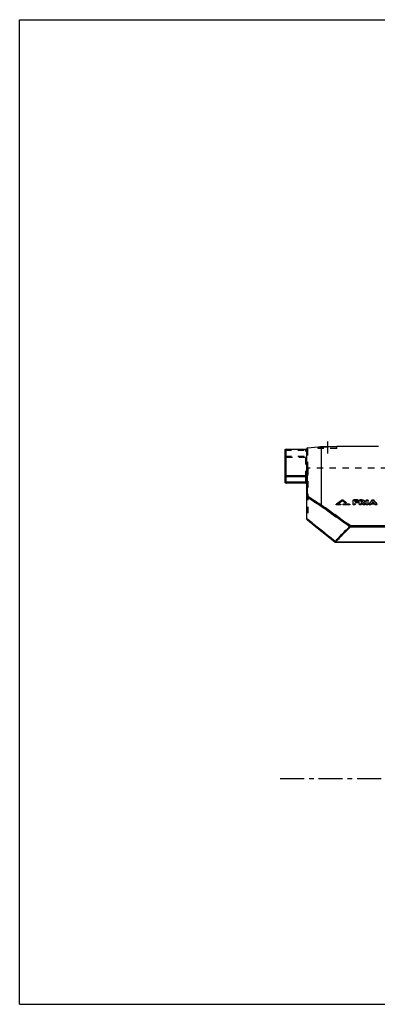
# Model space of a CAD drawing. Header units: millimetres. Extents: x 0 to 1000, y 0 to 1000.
# Tile 1 of 2: x 0 to 364, y 0 to 1000. Entities that reach past the tile are written whole.
import ezdxf

# ---------------------------------------------------------------- set-up
doc = ezdxf.new("R2010")
doc.units = ezdxf.units.MM
doc.header["$LTSCALE"] = 65.185185
doc.linetypes.add('CENTER', pattern=[0.6, 0.375, -0.075, 0.075, -0.075])
doc.linetypes.add('HIDDEN', pattern=[0.2, 0.1, -0.1])
doc.layers.get('0').update_dxf_attribs({"linetype": 'CONTINUOUS'})
for name, color, linetype in [('ACHSEN_S', 7, 'CONTINUOUS'), ('FASEN', 7, 'CONTINUOUS'), ('KOERPER', 7, 'CONTINUOUS'), ('KONST.EL_MIT_GEO', 7, 'CONTINUOUS'), ('RUNDUNG', 7, 'CONTINUOUS'), ('SCHNITT', 7, 'CONTINUOUS')]:
    doc.layers.add(name, color=color, linetype=linetype)

msp = doc.modelspace()

# ---------------------------------------------------------------- linework, layer by layer
at = {"color": 7, "linetype": 'Continuous'}
for p, q in [((0, 0), (0, 1000)), ((0, 1000), (1000, 1000)), ((0, 0), (1000, 0))]:
    msp.add_line(p, q, dxfattribs=at)
at = {"layer": 'ACHSEN_S', "color": 40, "linetype": 'CENTER'}
msp.add_line((265, 229.5), (737.5, 229.5), dxfattribs=at)
at = {"layer": 'FASEN', "color": 7, "linetype": 'Continuous'}
msp.add_line((292.9, 565.3), (303.5, 566.2), dxfattribs=at)
at = {"layer": 'KOERPER', "color": 7, "linetype": 'Continuous'}
msp.add_line((365.1, 566.5), (322.5, 566.5), dxfattribs=at)
at = {"layer": 'KOERPER', "color": 8, "linetype": 'HIDDEN'}
msp.add_line((413, 544.5), (293, 544.5), dxfattribs=at)
at = {"layer": 'KONST.EL_MIT_GEO', "color": 8, "linetype": 'HIDDEN'}
for p, q in [((327.8, 512), (327.8, 512.2)), ((328.7, 512), (328.7, 512.2)), ((340.2, 512.1), (340.2, 512.4)), ((343.5, 512.1), (340.2, 512.1)), ((341.2, 510.3), (341.2, 510.5)), ((343.2, 510.3), (341.2, 510.3)), ((343.2, 510.3), (343.2, 510.5)), ((343.5, 512.1), (343.5, 512.4)), ((346.5, 512.1), (346.5, 512.4)), ((348, 512.1), (346.5, 512.1)), ((347.5, 510.3), (347.5, 510.5)), ((348, 510.3), (347.5, 510.3)), ((348, 512.1), (348, 512.4)), ((348, 510.3), (348, 510.5)), ((348.7, 510.6), (348.7, 510.9)), ((358.4, 511.8), (358.4, 512)), ((360.3, 511.8), (360.3, 512)), ((322.1, 507.8), (322.1, 508)), ((323.7, 507.9), (323.7, 508.1)), ((323.7, 507.9), (324.1, 508.1)), ((326, 507.9), (323.7, 507.9)), ((326, 507.9), (326, 508.1)), ((329.5, 507.9), (329.5, 508.1)), ((335.3, 507.9), (329.5, 507.9)), ((331.9, 509.6), (331.9, 509.9)), ((335.3, 507.9), (335.3, 508.1)), ((350, 509.6), (350, 509.9)), ((351.3, 508), (351.3, 508.3)), ((355.4, 508), (355.4, 508.3)), ((358.5, 509.2), (358.5, 509.4)), ((358.5, 509.2), (358.7, 509.4)), ((360.2, 509.2), (358.5, 509.2)), ((360.2, 509.2), (360, 509.4)), ((360.2, 509.2), (360.2, 509.4)), ((363.3, 508), (363.3, 508.3))]:
    msp.add_line(p, q, dxfattribs=at)
at = {"layer": 'KONST.EL_MIT_GEO', "color": 7, "linetype": 'Continuous'}
for p, q in [((328.3, 511.3), (328.3, 511.5)), ((339.2, 507.8), (339.2, 511.8)), ((343.5, 512.4), (340.2, 512.4)), ((341.2, 510.5), (341.2, 511.3)), ((343.5, 511.3), (341.2, 511.3)), ((343.5, 511), (341.2, 511)), ((343.2, 510.5), (341.2, 510.5)), ((343.5, 511), (343.5, 511.3)), ((344.5, 511.6), (344.5, 511.8)), ((345.5, 507.8), (345.5, 511.8)), ((348, 512.4), (346.5, 512.4)), ((347.5, 510.5), (347.5, 511.3)), ((348, 511.3), (347.5, 511.3)), ((348, 511), (347.5, 511)), ((348, 510.5), (347.5, 510.5)), ((348, 511), (348, 511.3)), ((350.7, 510.6), (350.7, 510.9)), ((352.4, 507.8), (352.4, 511.8)), ((354.4, 507.8), (354.4, 511.8)), ((359.4, 510.2), (359.4, 510.5)), ((322, 507.8), (322, 507.6)), ((322.6, 507.2), (322.6, 507.5)), ((326, 507.5), (322.6, 507.5)), ((326, 507.2), (322.6, 507.2)), ((326, 508.1), (323.7, 508.1)), ((326, 507.2), (326, 507.5)), ((326.6, 507.6), (326.6, 507.8)), ((328.9, 507.8), (328.9, 507.6)), ((335.3, 508.1), (329.5, 508.1)), ((329.5, 507.2), (329.5, 507.5)), ((335.3, 507.5), (329.5, 507.5)), ((335.3, 507.2), (329.5, 507.2)), ((331, 509.3), (331, 509.5)), ((332, 509.5), (332, 509.7)), ((335.3, 507.2), (335.3, 507.5)), ((335.9, 507.6), (335.9, 507.8)), ((341.2, 507.8), (341.2, 509.4)), ((343.2, 509.4), (341.2, 509.4)), ((343.2, 509.2), (341.2, 509.2)), ((343.2, 509.2), (343.2, 509.4)), ((344.2, 509.7), (344.2, 510)), ((347.5, 507.8), (347.5, 509.4)), ((348.2, 509.4), (347.5, 509.4)), ((348.2, 509.2), (347.5, 509.2)), ((348.2, 509.2), (348.2, 509.4)), ((349.5, 507.6), (349.5, 507.8)), ((351.4, 507.8), (351.4, 508)), ((355.4, 508), (355.4, 507.8)), ((357.3, 507.6), (357.3, 507.8)), ((357.6, 508.1), (357.6, 508.3)), ((361.1, 508.3), (357.6, 508.3)), ((361.1, 508.1), (357.6, 508.1)), ((360.2, 509.4), (358.5, 509.4)), ((361.1, 508.1), (361.1, 508.3)), ((361.4, 507.6), (361.4, 507.8)), ((363.3, 507.8), (363.3, 508))]:
    msp.add_line(p, q, dxfattribs=at)
for centre, radius, start, end in [((588.2, 158.9), 438.9, 126.3908, 127.3132), ((590.1, 158.2), 439.8, 126.5462, 127.2847), ((589.6, 158.3), 439.2, 126.5214, 127.2072), ((68.2, 160.7), 436.7, 53.0125, 53.4556), ((68.4, 160.3), 436.7, 53.037, 53.48), ((70.8, 162.3), 434.7, 53.0956, 53.6122), ((616.7, 304.2), 331.5, 141.1829, 142.0178), ((618.6, 304.5), 331.1, 141.5328, 141.7679), ((617.8, 304.7), 330.2, 141.5079, 141.6884), ((100.1, 304.5), 331.1, 38.2321, 38.4672), ((100.9, 304.7), 330.2, 38.3116, 38.4921), ((102, 304.2), 331.5, 37.9822, 38.8171), ((85.8, 290.3), 341.8, 39.5079, 39.8583), ((86.1, 290.1), 341.6, 39.5329, 39.8834), ((89.7, 291.7), 339.6, 39.6101, 39.96), ((348.9, 511.4), 2.1, 303.9388, 305.875)]:
    msp.add_arc(centre, radius, start, end, dxfattribs=at)
at = {"layer": 'KONST.EL_MIT_GEO', "color": 8, "linetype": 'HIDDEN'}
for centre, radius, start, end in [((588, 158.6), 438.9, 126.3664, 127.2886), ((71, 161.9), 434.7, 53.12, 53.6365), ((348.5, 510.6), 0.216, 359.998, 4.0984), ((616.5, 304), 331.3, 141.158, 141.9931), ((102.3, 304), 331.3, 38.0069, 38.842), ((348.8, 511.7), 2.39, 299.9557, 302.8011), ((89.9, 291.5), 339.4, 39.6351, 39.9851), ((348.9, 511.5), 2.21, 302.8254, 303.9451)]:
    msp.add_arc(centre, radius, start, end, dxfattribs=at)
at = {"layer": 'KONST.EL_MIT_GEO', "color": 7, "linetype": 'Continuous'}
for centre, major_axis, start_param, end_param in [((357.3, 229.5), (95.2, 335.8), 0.69368, 0.69625), ((361.4, 229.5), (-95.2, 335.8), -0.69625, -0.69368)]:
    msp.add_ellipse(centre, major_axis=major_axis, ratio=0.33916, start_param=start_param, end_param=end_param, dxfattribs=at)
for points, knots in [([(327.8, 512.2), (327.8, 512.3), (328, 512.4), (328.3, 512.4), (328.5, 512.4), (328.7, 512.3), (328.7, 512.2)], [0, 0, 0, 0, 0.23087, 0.50001, 0.76915, 1, 1, 1, 1]), ([(339.2, 511.8), (339.2, 511.9), (339.3, 512.1), (339.5, 512.2), (339.9, 512.3), (340.1, 512.4), (340.2, 512.4)], [0, 0, 0, 0, 0.18063, 0.40764, 0.68769, 1, 1, 1, 1]), ([(343.2, 510.5), (343.3, 510.5), (343.6, 510.5), (343.9, 510.4), (344.1, 510.2), (344.2, 510), (344.2, 510)], [0, 0, 0, 0, 0.31096, 0.59032, 0.81772, 1, 1, 1, 1]), ([(343.5, 512.4), (343.7, 512.4), (343.9, 512.3), (344.2, 512.2), (344.5, 512.1), (344.5, 511.9), (344.5, 511.8)], [0, 0, 0, 0, 0.31229, 0.59237, 0.81935, 1, 1, 1, 1]), ([(344.5, 511.8), (344.5, 511.8), (344.5, 511.6), (344.2, 511.4), (343.9, 511.3), (343.7, 511.3), (343.5, 511.3)], [0, 0, 0, 0, 0.18073, 0.40792, 0.68798, 1, 1, 1, 1]), ([(344.5, 511.6), (344.5, 511.5), (344.5, 511.3), (344.2, 511.2), (343.9, 511.1), (343.7, 511), (343.5, 511)], [0, 0, 0, 0, 0.18043, 0.40828, 0.68503, 1, 1, 1, 1]), ([(345.5, 511.8), (345.5, 511.9), (345.6, 512.1), (345.8, 512.2), (346.1, 512.3), (346.4, 512.4), (346.5, 512.4)], [0, 0, 0, 0, 0.18063, 0.40764, 0.68769, 1, 1, 1, 1]), ([(348, 512.4), (348.4, 512.4), (349, 512.3), (349.8, 512), (350.3, 511.7), (350.5, 511.5), (350.7, 511.2), (350.7, 511), (350.7, 510.9)], [0, 0, 0, 0, 0.31072, 0.58942, 0.71003, 0.81687, 0.91189, 1, 1, 1, 1]), ([(348.7, 510.9), (348.7, 511), (348.7, 511.1), (348.5, 511.2), (348.3, 511.3), (348.1, 511.3), (348, 511.3)], [0, 0, 0, 0, 0.18148, 0.40873, 0.68838, 1, 1, 1, 1]), ([(348.5, 510.9), (348.5, 511), (348.3, 511), (348.2, 511), (348, 511)], [0, 0, 0, 0, 0.22724, 1, 1, 1, 1]), ([(348, 510.5), (348.1, 510.5), (348.3, 510.5), (348.5, 510.6), (348.7, 510.7), (348.7, 510.8), (348.7, 510.9)], [0, 0, 0, 0, 0.31142, 0.59106, 0.81846, 1, 1, 1, 1]), ([(348.7, 510.8), (348.7, 510.8), (348.6, 510.9), (348.6, 510.9), (348.5, 510.9)], [0, 0, 0, 0, 0.22252, 1, 1, 1, 1]), ([(350.7, 510.9), (350.7, 510.8), (350.7, 510.6), (350.5, 510.3), (350.3, 510.1), (350.1, 509.9), (350, 509.9)], [0, 0, 0, 0, 0.21518, 0.44723, 0.7073, 1, 1, 1, 1]), ([(350.7, 510.6), (350.7, 510.5), (350.6, 510.1), (350.3, 509.9), (350.2, 509.7)], [0, 0, 0, 0, 0.45339, 1, 1, 1, 1]), ([(352.4, 511.8), (352.4, 511.9), (352.5, 512.1), (352.7, 512.2), (353, 512.3), (353.4, 512.4), (353.7, 512.3), (354.1, 512.2), (354.3, 512.1), (354.4, 511.9), (354.4, 511.8)], [0, 0, 0, 0, 0.09032, 0.2038, 0.34385, 0.5, 0.65616, 0.7962, 0.90969, 1, 1, 1, 1]), ([(358.4, 512), (358.5, 512.2), (358.8, 512.3), (359.4, 512.4), (359.9, 512.3), (360.2, 512.2), (360.3, 512)], [0, 0, 0, 0, 0.22103, 0.50006, 0.77906, 1, 1, 1, 1]), ([(322, 507.8), (322, 507.8), (322, 507.9), (322.1, 508), (322.1, 508)], [0, 0, 0, 0, 0.22755, 1, 1, 1, 1]), ([(322.6, 507.5), (322.5, 507.5), (322.4, 507.5), (322.2, 507.6), (322, 507.7), (322, 507.8), (322, 507.8)], [0, 0, 0, 0, 0.30934, 0.58784, 0.81586, 1, 1, 1, 1]), ([(322.6, 507.2), (322.5, 507.2), (322.4, 507.2), (322.2, 507.3), (322, 507.4), (322, 507.5), (322, 507.6)], [0, 0, 0, 0, 0.31184, 0.58603, 0.81806, 1, 1, 1, 1]), ([(326, 508.1), (326.1, 508.1), (326.3, 508.1), (326.4, 508.1), (326.6, 507.9), (326.6, 507.8), (326.6, 507.8)], [0, 0, 0, 0, 0.30948, 0.58799, 0.8159, 1, 1, 1, 1]), ([(326.6, 507.8), (326.6, 507.8), (326.6, 507.7), (326.4, 507.6), (326.3, 507.5), (326.1, 507.5), (326, 507.5)], [0, 0, 0, 0, 0.18417, 0.41222, 0.69073, 1, 1, 1, 1]), ([(326.6, 507.6), (326.6, 507.5), (326.6, 507.4), (326.4, 507.3), (326.3, 507.2), (326.1, 507.2), (326, 507.2)], [0, 0, 0, 0, 0.18393, 0.41357, 0.68654, 1, 1, 1, 1]), ([(328.9, 507.8), (328.9, 507.8), (329, 507.9), (329.1, 508.1), (329.3, 508.1), (329.4, 508.1), (329.5, 508.1)], [0, 0, 0, 0, 0.18412, 0.41204, 0.69057, 1, 1, 1, 1]), ([(329.5, 507.5), (329.4, 507.5), (329.3, 507.5), (329.1, 507.6), (329, 507.7), (328.9, 507.8), (328.9, 507.8)], [0, 0, 0, 0, 0.30932, 0.58781, 0.81585, 1, 1, 1, 1]), ([(329.5, 507.2), (329.4, 507.2), (329.3, 507.2), (329.1, 507.3), (329, 507.4), (328.9, 507.5), (328.9, 507.6)], [0, 0, 0, 0, 0.31126, 0.58629, 0.81784, 1, 1, 1, 1]), ([(332, 509.7), (332, 509.7), (332, 509.6), (331.9, 509.5), (331.7, 509.4), (331.4, 509.4), (331.2, 509.4), (331, 509.5), (331, 509.5)], [0, 0, 0, 0, 0.08548, 0.18592, 0.3735, 0.59221, 0.81134, 1, 1, 1, 1]), ([(332, 509.5), (332, 509.4), (332, 509.3), (331.9, 509.2), (331.7, 509.2), (331.4, 509.1), (331.2, 509.2), (331, 509.2), (331, 509.3)], [0, 0, 0, 0, 0.08558, 0.18737, 0.37163, 0.59314, 0.80856, 1, 1, 1, 1]), ([(331.9, 509.9), (331.9, 509.9), (332, 509.8), (332, 509.7), (332, 509.7)], [0, 0, 0, 0, 0.54132, 1, 1, 1, 1]), ([(335.3, 508.1), (335.4, 508.1), (335.5, 508.1), (335.7, 508.1), (335.8, 507.9), (335.9, 507.8), (335.9, 507.8)], [0, 0, 0, 0, 0.30948, 0.58799, 0.8159, 1, 1, 1, 1]), ([(335.9, 507.8), (335.9, 507.8), (335.8, 507.7), (335.7, 507.6), (335.5, 507.5), (335.4, 507.5), (335.3, 507.5)], [0, 0, 0, 0, 0.18417, 0.41222, 0.69073, 1, 1, 1, 1]), ([(335.9, 507.6), (335.9, 507.5), (335.8, 507.4), (335.7, 507.3), (335.5, 507.2), (335.4, 507.2), (335.3, 507.2)], [0, 0, 0, 0, 0.18393, 0.41357, 0.68654, 1, 1, 1, 1]), ([(341.2, 508), (341.2, 508), (341.2, 507.8), (340.9, 507.6), (340.6, 507.5), (340.2, 507.5), (339.9, 507.5), (339.5, 507.6), (339.3, 507.8), (339.2, 508), (339.2, 508)], [0, 0, 0, 0, 0.092, 0.206, 0.34531, 0.5, 0.65469, 0.794, 0.90801, 1, 1, 1, 1]), ([(341.2, 507.8), (341.2, 507.7), (341.2, 507.5), (340.9, 507.4), (340.6, 507.3), (340.2, 507.2), (339.9, 507.3), (339.5, 507.4), (339.3, 507.5), (339.2, 507.7), (339.2, 507.8)], [0, 0, 0, 0, 0.09316, 0.2057, 0.34619, 0.49976, 0.65427, 0.79404, 0.90697, 1, 1, 1, 1]), ([(344.2, 510), (344.2, 509.9), (344.1, 509.7), (343.9, 509.5), (343.6, 509.4), (343.3, 509.4), (343.2, 509.4)], [0, 0, 0, 0, 0.18237, 0.40997, 0.68931, 1, 1, 1, 1]), ([(344.2, 509.7), (344.2, 509.6), (344.1, 509.5), (343.9, 509.3), (343.6, 509.2), (343.3, 509.2), (343.2, 509.2)], [0, 0, 0, 0, 0.18205, 0.41028, 0.68632, 1, 1, 1, 1]), ([(347.5, 508), (347.5, 508), (347.4, 507.8), (347.2, 507.6), (346.9, 507.5), (346.5, 507.5), (346.1, 507.5), (345.8, 507.6), (345.6, 507.8), (345.5, 508), (345.5, 508)], [0, 0, 0, 0, 0.092, 0.206, 0.34531, 0.5, 0.65469, 0.794, 0.90801, 1, 1, 1, 1]), ([(347.5, 507.8), (347.5, 507.7), (347.4, 507.5), (347.2, 507.4), (346.9, 507.3), (346.5, 507.2), (346.1, 507.3), (345.8, 507.4), (345.6, 507.5), (345.5, 507.7), (345.5, 507.8)], [0, 0, 0, 0, 0.09316, 0.2057, 0.34619, 0.49976, 0.65427, 0.79404, 0.90697, 1, 1, 1, 1]), ([(351.4, 508), (351.4, 508), (351.4, 507.8), (351.2, 507.7), (350.9, 507.5), (350.6, 507.5), (350.3, 507.5), (350, 507.5), (349.7, 507.6), (349.6, 507.7), (349.5, 507.8)], [0, 0, 0, 0, 0.08753, 0.19189, 0.31793, 0.46101, 0.61143, 0.75773, 0.88941, 1, 1, 1, 1]), ([(351.4, 507.8), (351.4, 507.7), (351.4, 507.6), (351.2, 507.4), (350.9, 507.3), (350.6, 507.2), (350.3, 507.2), (349.9, 507.3), (349.6, 507.4), (349.5, 507.6)], [0, 0, 0, 0, 0.08641, 0.19164, 0.31837, 0.45986, 0.61286, 0.75837, 1, 1, 1, 1]), ([(351.3, 508.3), (351.3, 508.3), (351.4, 508.2), (351.4, 508.1), (351.4, 508)], [0, 0, 0, 0, 0.27042, 1, 1, 1, 1]), ([(354.4, 508), (354.4, 508), (354.3, 507.8), (354.1, 507.6), (353.7, 507.5), (353.4, 507.5), (353, 507.5), (352.7, 507.6), (352.5, 507.8), (352.4, 508), (352.4, 508)], [0, 0, 0, 0, 0.092, 0.206, 0.34531, 0.5, 0.65469, 0.794, 0.90801, 1, 1, 1, 1]), ([(354.4, 507.8), (354.4, 507.7), (354.3, 507.5), (354.1, 507.4), (353.7, 507.3), (353.4, 507.2), (353, 507.3), (352.7, 507.4), (352.5, 507.5), (352.4, 507.7), (352.4, 507.8)], [0, 0, 0, 0, 0.09316, 0.2057, 0.34619, 0.49976, 0.65427, 0.79404, 0.90697, 1, 1, 1, 1]), ([(355.4, 508), (355.4, 508.1), (355.4, 508.1), (355.4, 508.2), (355.4, 508.3)], [0, 0, 0, 0, 0.23918, 1, 1, 1, 1]), ([(357.3, 507.8), (357.2, 507.7), (357.1, 507.6), (356.8, 507.5), (356.5, 507.5), (356.2, 507.5), (355.8, 507.5), (355.6, 507.7), (355.4, 507.8), (355.4, 508), (355.4, 508)], [0, 0, 0, 0, 0.10958, 0.24056, 0.38669, 0.53738, 0.68097, 0.80756, 0.91231, 1, 1, 1, 1]), ([(357.3, 507.6), (357.2, 507.4), (356.9, 507.3), (356.5, 507.2), (356.2, 507.2), (355.8, 507.3), (355.6, 507.4), (355.4, 507.6), (355.4, 507.7), (355.4, 507.8)], [0, 0, 0, 0, 0.23901, 0.38536, 0.53812, 0.6799, 0.80817, 0.91295, 1, 1, 1, 1]), ([(363.3, 508), (363.3, 508), (363.3, 507.8), (363.1, 507.7), (362.9, 507.5), (362.6, 507.5), (362.2, 507.5), (361.8, 507.5), (361.6, 507.7), (361.4, 507.8)], [0, 0, 0, 0, 0.08793, 0.19296, 0.31988, 0.46387, 0.61497, 0.76152, 1, 1, 1, 1]), ([(363.3, 507.8), (363.3, 507.7), (363.3, 507.6), (363.1, 507.4), (362.9, 507.3), (362.6, 507.2), (362.2, 507.2), (361.8, 507.3), (361.6, 507.4), (361.4, 507.6)], [0, 0, 0, 0, 0.08669, 0.19218, 0.31974, 0.46175, 0.61504, 0.76047, 1, 1, 1, 1]), ([(363.3, 508.3), (363.3, 508.2), (363.3, 508.2), (363.3, 508.1), (363.3, 508)], [0, 0, 0, 0, 0.26872, 1, 1, 1, 1])]:
    msp.add_open_spline(points, degree=3, knots=knots, dxfattribs=at)
at = {"layer": 'KONST.EL_MIT_GEO', "color": 8, "linetype": 'HIDDEN'}
for points, knots in [([(327.8, 512), (327.8, 512), (328, 512.1), (328.3, 512.1), (328.5, 512.1), (328.7, 512), (328.7, 512)], [0, 0, 0, 0, 0.22992, 0.50007, 0.76717, 1, 1, 1, 1]), ([(339.2, 511.6), (339.2, 511.7), (339.3, 511.8), (339.5, 512), (339.9, 512.1), (340.1, 512.1), (340.2, 512.1)], [0, 0, 0, 0, 0.18098, 0.40822, 0.68712, 1, 1, 1, 1]), ([(343.2, 510.3), (343.3, 510.3), (343.6, 510.2), (343.9, 510.1), (344.1, 510), (344.2, 509.8), (344.2, 509.7)], [0, 0, 0, 0, 0.31456, 0.58986, 0.81911, 1, 1, 1, 1]), ([(343.5, 512.1), (343.7, 512.1), (343.9, 512.1), (344.2, 512), (344.5, 511.8), (344.5, 511.7), (344.5, 511.6)], [0, 0, 0, 0, 0.31587, 0.59187, 0.82073, 1, 1, 1, 1]), ([(345.5, 511.6), (345.5, 511.7), (345.6, 511.8), (345.8, 512), (346.1, 512.1), (346.4, 512.1), (346.5, 512.1)], [0, 0, 0, 0, 0.18098, 0.40822, 0.68712, 1, 1, 1, 1]), ([(348, 512.1), (348.4, 512.1), (349, 512.1), (349.8, 511.8), (350.3, 511.5), (350.5, 511.2), (350.7, 511), (350.7, 510.7), (350.7, 510.6)], [0, 0, 0, 0, 0.3114, 0.58888, 0.71028, 0.81647, 0.91126, 1, 1, 1, 1]), ([(348, 510.3), (348.1, 510.3), (348.3, 510.3), (348.5, 510.4), (348.7, 510.5), (348.7, 510.6), (348.7, 510.6)], [0, 0, 0, 0, 0.31538, 0.5905, 0.81884, 1, 1, 1, 1]), ([(348.7, 510.7), (348.7, 510.7), (348.7, 510.7), (348.7, 510.8), (348.7, 510.8)], [0, 0, 0, 0, 0.73432, 1, 1, 1, 1]), ([(352.4, 511.6), (352.4, 511.7), (352.5, 511.8), (352.7, 512), (353, 512.1), (353.4, 512.1), (353.7, 512.1), (354.1, 512), (354.3, 511.8), (354.4, 511.7), (354.4, 511.6)], [0, 0, 0, 0, 0.09148, 0.20352, 0.34475, 0.49975, 0.65571, 0.79622, 0.90865, 1, 1, 1, 1]), ([(358.4, 511.8), (358.5, 511.9), (358.8, 512.1), (359.4, 512.1), (359.9, 512.1), (360.2, 511.9), (360.3, 511.8)], [0, 0, 0, 0, 0.22071, 0.49979, 0.77904, 1, 1, 1, 1]), ([(322, 507.6), (322, 507.6), (322, 507.7), (322.1, 507.7), (322.1, 507.8)], [0, 0, 0, 0, 0.22258, 1, 1, 1, 1]), ([(326, 507.9), (326.1, 507.9), (326.3, 507.9), (326.4, 507.8), (326.6, 507.7), (326.6, 507.6), (326.6, 507.6)], [0, 0, 0, 0, 0.31142, 0.58647, 0.81789, 1, 1, 1, 1]), ([(328.9, 507.6), (328.9, 507.6), (329, 507.7), (329.1, 507.8), (329.3, 507.9), (329.4, 507.9), (329.5, 507.9)], [0, 0, 0, 0, 0.18388, 0.41339, 0.68638, 1, 1, 1, 1]), ([(331.9, 509.6), (331.9, 509.6), (332, 509.6), (332, 509.5), (332, 509.5)], [0, 0, 0, 0, 0.29542, 1, 1, 1, 1]), ([(335.3, 507.9), (335.4, 507.9), (335.5, 507.9), (335.7, 507.8), (335.8, 507.7), (335.9, 507.6), (335.9, 507.6)], [0, 0, 0, 0, 0.31142, 0.58647, 0.81789, 1, 1, 1, 1]), ([(351.3, 508), (351.3, 508), (351.4, 507.9), (351.4, 507.9), (351.4, 507.8)], [0, 0, 0, 0, 0.2729, 1, 1, 1, 1]), ([(355.4, 507.8), (355.4, 507.8), (355.4, 507.9), (355.4, 508), (355.4, 508)], [0, 0, 0, 0, 0.24028, 1, 1, 1, 1]), ([(363.3, 508), (363.3, 508), (363.3, 507.9), (363.3, 507.8), (363.3, 507.8)], [0, 0, 0, 0, 0.27119, 1, 1, 1, 1])]:
    msp.add_open_spline(points, degree=3, knots=knots, dxfattribs=at)
at = {"layer": 'KONST.EL_MIT_GEO', "color": 7, "linetype": 'Continuous'}
for points in [[(357.3, 507.6), (357.4, 507.7), (357.5, 507.9), (357.6, 508.1)], [(361.4, 507.6), (361.3, 507.7), (361.2, 507.9), (361.1, 508.1)]]:
    msp.add_open_spline(points, degree=3, dxfattribs=at)
at = {"layer": 'RUNDUNG', "color": 7, "linetype": 'Continuous'}
for p, q in [((270, 530.2), (270, 562.8)), ((271, 529.2), (271, 563.8)), ((271, 563.8), (292, 563.8)), ((271, 563.8), (292, 563.8)), ((292, 536.4), (292, 564.3)), ((292.9, 564), (292, 563.9)), ((292.9, 564), (292.9, 565.3)), ((270, 536), (291.1, 536)), ((292, 530.2), (270, 530.2)), ((271, 537), (292, 537)), ((291, 529.2), (291, 535.3)), ((292, 535.3), (291, 535.3)), ((292.1, 535.7), (291.1, 536)), ((292.9, 536.8), (292, 536.7)), ((292, 493.2), (292, 535.3)), ((292.9, 516.3), (292.9, 536.8)), ((291, 529.2), (271, 529.2)), ((292, 515.4), (292.2, 515.4)), ((292.2, 493.2), (292.2, 515.4)), ((292.2, 493.2), (292, 493.2)), ((292.4, 492.4), (295.1, 490.1)), ((295.1, 490.1), (298.1, 487.7)), ((298.1, 487.7), (301.1, 485.2)), ((301.1, 485.2), (304.2, 482.7)), ((304.2, 482.7), (307.4, 480.1)), ((307.4, 480.1), (310.7, 477.5)), ((336.5, 486.2), (336.5, 484.8)), ((336.5, 486.2), (685.5, 486.2)), ((336.5, 484.8), (685.5, 484.8)), ((310.7, 477.5), (314, 474.8)), ((314, 474.8), (317.4, 472.1)), ((317.4, 472.1), (320.8, 469.4)), ((321.4, 469.6), (700.5, 469.6)), ((321.4, 469.2), (321.4, 469.6)), ((321.4, 469.2), (700.5, 469.2))]:
    msp.add_line(p, q, dxfattribs=at)
at = {"layer": 'RUNDUNG', "color": 8, "linetype": 'HIDDEN'}
for p, q in [((270, 562.8), (292, 562.8)), ((291, 535.3), (291, 562.9)), ((292.9, 564), (292.9, 536.8)), ((270, 556.8), (292, 556.8)), ((271, 555.8), (291, 555.8)), ((293, 544.5), (293, 492.4)), ((292, 536.4), (292, 535.3)), ((291, 529.3), (271, 529.3)), ((292.4, 492.4), (292.4, 492.4)), ((321.4, 469.5), (700.5, 469.5))]:
    msp.add_line(p, q, dxfattribs=at)
msp.add_lwpolyline([(292, 563.1), (292, 563.1), (292, 563.1), (292, 563.2), (292, 563.2), (292, 563.2), (292, 563.3), (292, 563.3), (292, 563.3), (292, 563.3), (292.1, 563.4), (292.1, 563.4), (292.1, 563.4), (292.1, 563.5), (292.1, 563.5), (292.1, 563.5), (292.1, 563.5), (292.1, 563.5), (292.1, 563.6), (292.2, 563.6), (292.2, 563.6), (292.2, 563.6), (292.2, 563.6), (292.2, 563.6), (292.2, 563.7), (292.3, 563.7), (292.3, 563.7), (292.3, 563.7), (292.3, 563.7), (292.3, 563.7), (292.3, 563.7)], dxfattribs=at)
at = {"layer": 'RUNDUNG', "color": 7, "linetype": 'Continuous'}
for centre, radius, start, end in [((271, 562.8), 1, 90, 180), ((271, 562.8), 0.991, 176.2162, 179.9969), ((293, 564.3), 1, 95, 180), ((271, 530.2), 1, 180, 270), ((294.5, 531.9), 5.43, 117.3293, 118.2769), ((291, 528.2), 1, 0, 90), ((740.4, 1196.7), 815.5, 236.6631, 237.8405), ((741.1, 1193), 811.7, 236.4817, 237.6641), ((293, 493.2), 1, 180, 230.4317), ((538.3, 268.5), 296.6, 133.0135, 137.159), ((538.9, 268.7), 296.1, 133.1163, 137.2622), ((321.4, 470.2), 1, 231.7673, 270)]:
    msp.add_arc(centre, radius, start, end, dxfattribs=at)
at = {"layer": 'RUNDUNG', "color": 8, "linetype": 'HIDDEN'}
for centre, radius, start, end in [((290.5, 566.3), 3.15, 305.2615, 307.085), ((293, 545.5), 1, 180, 270), ((730.4, 1181.3), 797.1, 236.6495, 237.8541), ((731.2, 1177.6), 793.4, 236.468, 237.6778), ((538.3, 268.5), 296.6, 133.0135, 137.1593), ((538.9, 268.6), 296.1, 133.1165, 137.2618), ((321, 469.7), 0.345, 231.7765, 233.3378)]:
    msp.add_arc(centre, radius, start, end, dxfattribs=at)
at = {"layer": 'RUNDUNG', "color": 7, "linetype": 'Continuous'}
for points, knots in [([(270, 562.9), (270, 563), (270.1, 563.3), (270.3, 563.6), (270.6, 563.8), (270.9, 563.8), (271, 563.8)], [0, 0, 0, 0, 0.24955, 0.49936, 0.74955, 1, 1, 1, 1]), ([(271, 537), (270.9, 537), (270.6, 536.9), (270.3, 536.7), (270.1, 536.4), (270, 536.2), (270, 536)], [0, 0, 0, 0, 0.26004, 0.51432, 0.76021, 1, 1, 1, 1]), ([(291.1, 536), (291.2, 536.2), (291.5, 536.4), (291.8, 536.6), (291.9, 536.7)], [0, 0, 0, 0, 0.50791, 1, 1, 1, 1]), ([(292.1, 535.7), (292.1, 535.9), (292.3, 536.2), (292.5, 536.5), (292.6, 536.7)], [0, 0, 0, 0, 0.55147, 1, 1, 1, 1]), ([(292, 515.4), (292, 515.5), (292, 515.8), (292.3, 516.1), (292.7, 516.3), (292.9, 516.3)], [0, 0, 0, 0, 0.23422, 0.4787, 1, 1, 1, 1]), ([(292.2, 515.4), (292.2, 515.5), (292.4, 515.9), (292.7, 516.2), (292.9, 516.3)], [0, 0, 0, 0, 0.25507, 1, 1, 1, 1]), ([(307, 507.2), (306.9, 507.1), (306.6, 506.9), (306.4, 506.6), (306.3, 506.4)], [0, 0, 0, 0, 0.2398, 1, 1, 1, 1]), ([(306.3, 506.4), (308.7, 504.6), (318.4, 497.5), (328.3, 490.6), (335.9, 485.4)], [0, 0, 0, 0, 0.24079, 1, 1, 1, 1]), ([(307, 507.2), (309.3, 505.5), (319.1, 498.3), (329, 491.4), (336.5, 486.2)], [0, 0, 0, 0, 0.24077, 1, 1, 1, 1]), ([(307, 507.2), (307, 507.2), (307, 507.2), (307, 507.2), (307, 507.2)], [0, 0, 0, 0, 0.30917, 1, 1, 1, 1]), ([(320.8, 470.2), (318.3, 472.2), (308.7, 479.8), (299.2, 487.5), (292.2, 493.2)], [0, 0, 0, 0, 0.26064, 1, 1, 1, 1]), ([(292.4, 492.4), (292.3, 492.5), (292.2, 492.6), (292.1, 492.8), (292.2, 493.1), (292.2, 493.2)], [0, 0, 0, 0, 0.22202, 0.45879, 1, 1, 1, 1]), ([(336.5, 486.2), (336.4, 486.1), (336.2, 485.9), (336, 485.6), (335.9, 485.4)], [0, 0, 0, 0, 0.48548, 1, 1, 1, 1]), ([(336.5, 484.8), (336.4, 484.8), (336.2, 485), (336, 485.3), (335.9, 485.4)], [0, 0, 0, 0, 0.49767, 1, 1, 1, 1]), ([(320.8, 470.2), (320.7, 470.1), (320.7, 470), (320.7, 469.8), (320.7, 469.6), (320.8, 469.5), (320.8, 469.4)], [0, 0, 0, 0, 0.30304, 0.56939, 0.79779, 1, 1, 1, 1]), ([(321.4, 469.6), (321.3, 469.6), (321.1, 469.8), (320.9, 470.1), (320.8, 470.2)], [0, 0, 0, 0, 0.50287, 1, 1, 1, 1])]:
    msp.add_open_spline(points, degree=3, knots=knots, dxfattribs=at)
at = {"layer": 'RUNDUNG', "color": 8, "linetype": 'HIDDEN'}
for points, knots in [([(291, 562.9), (291, 563), (291, 563.1), (291.1, 563.3), (291.4, 563.5), (291.7, 563.7), (291.9, 563.7), (292, 563.8)], [0, 0, 0, 0, 0.13549, 0.26607, 0.51649, 0.76081, 1, 1, 1, 1]), ([(291, 562.9), (291.1, 562.9), (291.4, 563), (291.7, 563), (291.9, 563), (292, 563), (292, 563.1), (292, 563.1)], [0, 0, 0, 0, 0.37431, 0.6927, 0.90857, 0.96904, 1, 1, 1, 1]), ([(292, 563.1), (292, 563.2), (292.1, 563.5), (292.3, 563.7), (292.4, 563.8)], [0, 0, 0, 0, 0.60801, 1, 1, 1, 1]), ([(271, 555.8), (270.9, 555.8), (270.6, 555.9), (270.3, 556.1), (270.1, 556.4), (270, 556.7), (270, 556.8)], [0, 0, 0, 0, 0.25047, 0.50066, 0.75047, 1, 1, 1, 1]), ([(292, 554.8), (292, 555), (291.9, 555.2), (291.7, 555.6), (291.4, 555.8), (291.1, 555.8), (291, 555.8)], [0, 0, 0, 0, 0.24953, 0.49934, 0.74953, 1, 1, 1, 1]), ([(271, 529.3), (270.9, 529.3), (270.6, 529.4), (270.3, 529.6), (270.1, 529.9), (270, 530.1), (270, 530.2)], [0, 0, 0, 0, 0.25996, 0.5142, 0.76012, 1, 1, 1, 1]), ([(291, 529.3), (291.1, 529.3), (291.4, 529.3), (291.7, 529.1), (291.9, 528.8), (292, 528.5), (292, 528.4)], [0, 0, 0, 0, 0.25992, 0.51414, 0.76008, 1, 1, 1, 1]), ([(335.9, 485.4), (333.3, 487.2), (323.4, 494), (313.5, 501.1), (306.3, 506.4)], [0, 0, 0, 0, 0.25882, 1, 1, 1, 1]), ([(336.5, 486.2), (334, 487.9), (324, 494.8), (314.2, 501.9), (307, 507.2)], [0, 0, 0, 0, 0.25884, 1, 1, 1, 1]), ([(307, 507.2), (307, 507.2), (307, 507.2), (307, 507.2), (307, 507.2)], [0, 0, 0, 0, 0.2213, 1, 1, 1, 1]), ([(292, 493.2), (292, 493.1), (292.1, 492.9), (292.3, 492.6), (292.6, 492.4), (292.9, 492.4), (293, 492.4)], [0, 0, 0, 0, 0.22887, 0.47065, 0.7296, 1, 1, 1, 1]), ([(292.2, 493.2), (294.5, 491.3), (303.9, 483.6), (313.5, 476), (320.8, 470.2)], [0, 0, 0, 0, 0.23883, 1, 1, 1, 1]), ([(293, 492.4), (292.9, 492.3), (292.7, 492.3), (292.4, 492.4), (292.4, 492.4)], [0, 0, 0, 0, 0.53564, 1, 1, 1, 1]), ([(321.4, 469.5), (319, 471.4), (309.4, 479), (299.9, 486.6), (293, 492.4)], [0, 0, 0, 0, 0.26059, 1, 1, 1, 1]), ([(293, 492.4), (295.2, 490.5), (304.7, 482.8), (314.2, 475.2), (321.5, 469.5)], [0, 0, 0, 0, 0.23887, 1, 1, 1, 1]), ([(335.9, 485.4), (336, 485.3), (336.2, 485), (336.4, 484.8), (336.5, 484.8)], [0, 0, 0, 0, 0.50233, 1, 1, 1, 1]), ([(320.8, 469.4), (320.9, 469.4), (321, 469.4), (321.1, 469.3), (321.3, 469.4), (321.4, 469.4), (321.4, 469.5)], [0, 0, 0, 0, 0.2117, 0.44268, 0.70452, 1, 1, 1, 1])]:
    msp.add_open_spline(points, degree=3, knots=knots, dxfattribs=at)
for points in [[(292.3, 563.7), (292.2, 563.7), (292.1, 563.6), (292, 563.5)], [(292.9, 564), (292.7, 564), (292.5, 563.9), (292.4, 563.8)], [(292.4, 492.5), (292.3, 492.6), (292.3, 492.6), (292.2, 492.7)], [(292.6, 492.5), (292.5, 492.5), (292.4, 492.5), (292.4, 492.5)], [(293, 492.4), (292.8, 492.4), (292.7, 492.4), (292.6, 492.5)]]:
    msp.add_open_spline(points, degree=3, dxfattribs=at)
at = {"layer": 'RUNDUNG', "color": 7, "linetype": 'Continuous'}
for points in [[(291, 535.3), (291, 535.5), (291, 535.8), (291.1, 536)], [(292, 536.4), (292.2, 536.5), (292.4, 536.6), (292.6, 536.7)], [(292, 535.3), (292, 535.4), (292, 535.6), (292.1, 535.7)], [(292.6, 536.7), (292.7, 536.7), (292.8, 536.8), (292.9, 536.8)]]:
    msp.add_open_spline(points, degree=3, dxfattribs=at)
at = {"layer": 'SCHNITT', "color": 40, "linetype": 'CENTER'}
msp.add_line((313, 571.5), (313, 559.5), dxfattribs=at)
at = {"layer": 'SCHNITT', "color": 8, "linetype": 'HIDDEN'}
for p, q in [((303.5, 564.5), (303.5, 566.2)), ((303.5, 566.2), (303.7, 566.2)), ((322.5, 564.5), (303.5, 564.5)), ((306.7, 566.4), (307, 566.4)), ((307, 566.4), (307.3, 566.4)), ((322.4, 566.5), (322.5, 566.5)), ((322.5, 564.5), (322.5, 566.5))]:
    msp.add_line(p, q, dxfattribs=at)
at = {"layer": 'SCHNITT', "color": 7, "linetype": 'Continuous'}
msp.add_line((307, 507.2), (307, 566.4), dxfattribs=at)
for centre, radius, start, end in [((283.5, 903.4), 337.8, 273.3924, 273.9873), ((313, 903.5), 337.1, 268.9802, 271.6149)]:
    msp.add_arc(centre, radius, start, end, dxfattribs=at)
at = {"layer": 'SCHNITT', "color": 8, "linetype": 'HIDDEN'}
for centre, radius, start, end in [((283.5, 903.2), 337.6, 273.4288, 273.9435), ((313, 903.3), 337, 269.0299, 271.604)]:
    msp.add_arc(centre, radius, start, end, dxfattribs=at)

doc.saveas('drawing.dxf')
